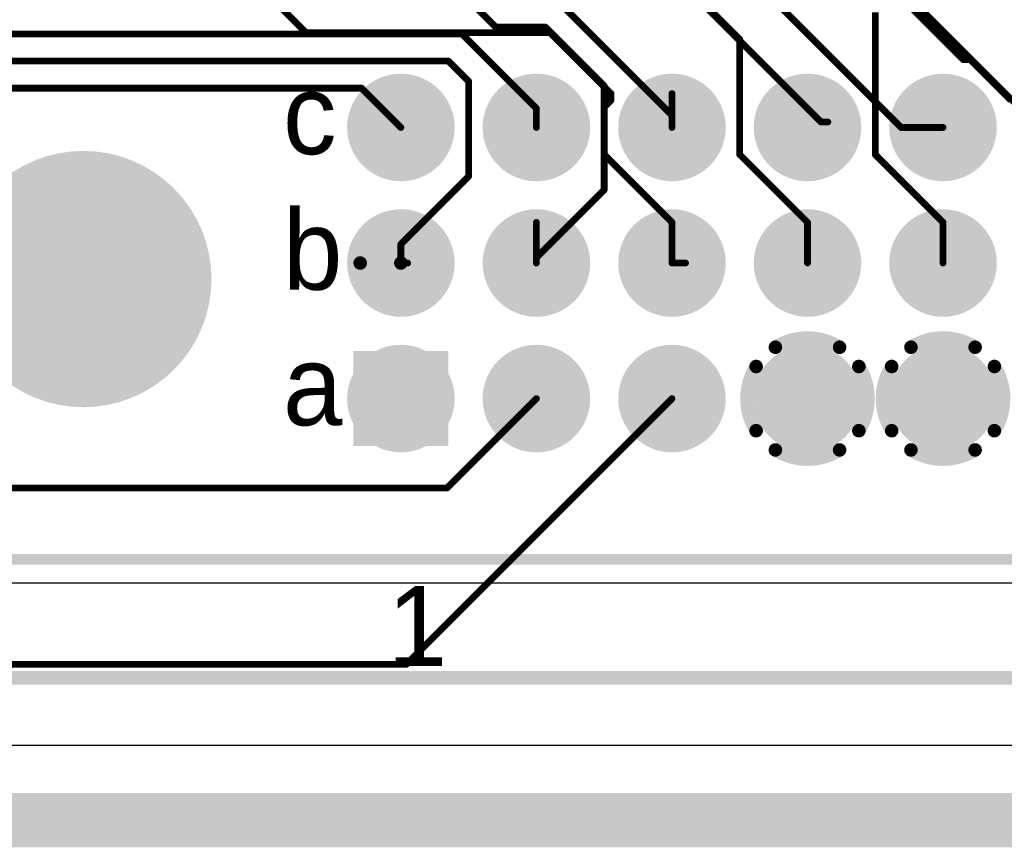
# Model space of a CAD drawing. Extents: x 0.11 to 7.09, y 0.94 to 2.63.
# Tile 8 of 15: x 3.48 to 4.21, y 0.94 to 1.55. Entities that reach past the tile are written whole.
import ezdxf

# ---------------------------------------------------------------- set-up
doc = ezdxf.new("R2010")
doc.units = 0
doc.layers.get('0').update_dxf_attribs({"linetype": 'CONTINUOUS'})
for name, color, linetype in [('BOTTOMLAYER', 5, 'CONTINUOUS'), ('BOTTOMSOLDER', 6, 'CONTINUOUS'), ('INTERNALPLANE1', 76, 'CONTINUOUS'), ('INTERNALPLANE2', 16, 'CONTINUOUS'), ('INTERNALPLANE3', 216, 'CONTINUOUS'), ('INTERNALPLANE4', 136, 'CONTINUOUS'), ('MULTILAYER', 9, 'CONTINUOUS'), ('PADHOLE', 156, 'CONTINUOUS'), ('TOPLAYER', 1, 'CONTINUOUS'), ('TOPOVERLAY', 2, 'CONTINUOUS'), ('TOPSOLDER', 216, 'CONTINUOUS')]:
    doc.layers.add(name, color=color, linetype=linetype)

# ---------------------------------------------------------------- blocks, each defined once
blk = doc.blocks.new('EURO2_54_2V48_16')
at = {"layer": 'BOTTOMLAYER'}
for points, const_width in [([(-0.7655, 0.1, 1), (-0.7345, 0.1, 1)], 0.031), ([(-0.6655, 0.1, 1), (-0.6345, 0.1, 1)], 0.031), ([(-0.5655, 0.1, 1), (-0.5345, 0.1, 1)], 0.031), ([(-0.4655, 0.1, 1), (-0.4345, 0.1, 1)], 0.031), ([(-0.3655, 0.1, 1), (-0.3345, 0.1, 1)], 0.031), ([(-1.02953, -0.01181, 1), (-0.93898, -0.01181, 1)], 0.09055), ([(-0.7655, 0, 1), (-0.7345, 0, 1)], 0.031), ([(-0.6655, 0, 1), (-0.6345, 0, 1)], 0.031), ([(-0.5655, 0, 1), (-0.5345, 0, 1)], 0.031), ([(-0.4655, 0, 1), (-0.4345, 0, 1)], 0.031), ([(-0.3655, 0, 1), (-0.3345, 0, 1)], 0.031), ([(-0.6655, -0.1, 1), (-0.6345, -0.1, 1)], 0.031), ([(-0.5655, -0.1, 1), (-0.5345, -0.1, 1)], 0.031), ([(-0.4655, -0.1, 1), (-0.4345, -0.1, 1)], 0.031), ([(-0.3655, -0.1, 1), (-0.3345, -0.1, 1)], 0.031)]:
    blk.add_lwpolyline(points, format="xyb", close=True, dxfattribs=dict(at, const_width=const_width))
blk.add_solid([(-0.781, -0.131), (-0.719, -0.131), (-0.781, -0.069), (-0.719, -0.069)], dxfattribs=at)
at = {"layer": 'BOTTOMSOLDER'}
for points, const_width in [([(-0.7675, 0.1, 1), (-0.7325, 0.1, 1)], 0.035), ([(-0.6675, 0.1, 1), (-0.6325, 0.1, 1)], 0.035), ([(-0.5675, 0.1, 1), (-0.5325, 0.1, 1)], 0.035), ([(-0.4675, 0.1, 1), (-0.4325, 0.1, 1)], 0.035), ([(-0.3675, 0.1, 1), (-0.3325, 0.1, 1)], 0.035), ([(-1.03153, -0.01181, 1), (-0.93698, -0.01181, 1)], 0.09455), ([(-0.7675, 0, 1), (-0.7325, 0, 1)], 0.035), ([(-0.6675, 0, 1), (-0.6325, 0, 1)], 0.035), ([(-0.5675, 0, 1), (-0.5325, 0, 1)], 0.035), ([(-0.4675, 0, 1), (-0.4325, 0, 1)], 0.035), ([(-0.3675, 0, 1), (-0.3325, 0, 1)], 0.035), ([(-0.6675, -0.1, 1), (-0.6325, -0.1, 1)], 0.035), ([(-0.5675, -0.1, 1), (-0.5325, -0.1, 1)], 0.035), ([(-0.4675, -0.1, 1), (-0.4325, -0.1, 1)], 0.035), ([(-0.3675, -0.1, 1), (-0.3325, -0.1, 1)], 0.035)]:
    blk.add_lwpolyline(points, format="xyb", close=True, dxfattribs=dict(at, const_width=const_width))
blk.add_solid([(-0.785, -0.135), (-0.715, -0.135), (-0.785, -0.065), (-0.715, -0.065)], dxfattribs=at)
at = {"layer": 'INTERNALPLANE1'}
for points, const_width in [([(-0.76984, 0.1, 1), (-0.73016, 0.1, 1)], 0.03968), ([(-0.66984, 0.1, 1), (-0.63016, 0.1, 1)], 0.03968), ([(-0.56984, 0.1, 1), (-0.53016, 0.1, 1)], 0.03968), ([(-0.46984, 0.1, 1), (-0.43016, 0.1, 1)], 0.03968), ([(-0.36984, 0.1, 1), (-0.33016, 0.1, 1)], 0.03968), ([(-1.02181, -0.01181, 1), (-0.94669, -0.01181, 1)], 0.07512), ([(-0.76984, 0, 1), (-0.73016, 0, 1)], 0.03968), ([(-0.66984, 0, 1), (-0.63016, 0, 1)], 0.03968), ([(-0.56984, 0, 1), (-0.53016, 0, 1)], 0.03968), ([(-0.46984, 0, 1), (-0.43016, 0, 1)], 0.03968), ([(-0.36984, 0, 1), (-0.33016, 0, 1)], 0.03968), ([(-0.76984, -0.1, 1), (-0.73016, -0.1, 1)], 0.03968), ([(-0.66984, -0.1, 1), (-0.63016, -0.1, 1)], 0.03968), ([(-0.56984, -0.1, 1), (-0.53016, -0.1, 1)], 0.03968), ([(-0.46984, -0.1, 1), (-0.43016, -0.1, 1)], 0.03968), ([(-0.36984, -0.1, 1), (-0.33016, -0.1, 1)], 0.03968)]:
    blk.add_lwpolyline(points, format="xyb", close=True, dxfattribs=dict(at, const_width=const_width))
at = {"layer": 'INTERNALPLANE2'}
for points, const_width in [([(-0.76984, 0.1, 1), (-0.73016, 0.1, 1)], 0.03968), ([(-0.66984, 0.1, 1), (-0.63016, 0.1, 1)], 0.03968), ([(-0.56984, 0.1, 1), (-0.53016, 0.1, 1)], 0.03968), ([(-0.46984, 0.1, 1), (-0.43016, 0.1, 1)], 0.03968), ([(-0.36984, 0.1, 1), (-0.33016, 0.1, 1)], 0.03968), ([(-1.02181, -0.01181, 1), (-0.94669, -0.01181, 1)], 0.07512), ([(-0.76984, 0, 1), (-0.73016, 0, 1)], 0.03968), ([(-0.66984, 0, 1), (-0.63016, 0, 1)], 0.03968), ([(-0.56984, 0, 1), (-0.53016, 0, 1)], 0.03968), ([(-0.46984, 0, 1), (-0.43016, 0, 1)], 0.03968), ([(-0.36984, 0, 1), (-0.33016, 0, 1)], 0.03968), ([(-0.37618, -0.06211, 1), (-0.37118, -0.06211, 1)], 0.005), ([(-0.32882, -0.06211, 1), (-0.32382, -0.06211, 1)], 0.005), ([(-0.76984, -0.1, 1), (-0.73016, -0.1, 1)], 0.03968), ([(-0.66984, -0.1, 1), (-0.63016, -0.1, 1)], 0.03968), ([(-0.56984, -0.1, 1), (-0.53016, -0.1, 1)], 0.03968), ([(-0.46984, -0.1, 1), (-0.43016, -0.1, 1)], 0.03968), ([(-0.39039, -0.07632, 1), (-0.38539, -0.07632, 1)], 0.005), ([(-0.31461, -0.07632, 1), (-0.30961, -0.07632, 1)], 0.005), ([(-0.39039, -0.12368, 1), (-0.38539, -0.12368, 1)], 0.005), ([(-0.31461, -0.12368, 1), (-0.30961, -0.12368, 1)], 0.005), ([(-0.37618, -0.13789, 1), (-0.37118, -0.13789, 1)], 0.005), ([(-0.32882, -0.13789, 1), (-0.32382, -0.13789, 1)], 0.005)]:
    blk.add_lwpolyline(points, format="xyb", close=True, dxfattribs=dict(at, const_width=const_width))
at = {"layer": 'INTERNALPLANE2', "const_width": 0.01}
for points in [[(-0.37368, -0.06211, -0.286745), (-0.32632, -0.06211)], [(-0.38789, -0.12368, -0.286745), (-0.38789, -0.07632)], [(-0.31211, -0.07632, -0.286745), (-0.31211, -0.12368)], [(-0.32632, -0.13789, -0.286745), (-0.37368, -0.13789)]]:
    blk.add_lwpolyline(points, format="xyb", dxfattribs=at)
at = {"layer": 'INTERNALPLANE3'}
for points, const_width in [([(-0.76984, 0.1, 1), (-0.73016, 0.1, 1)], 0.03968), ([(-0.66984, 0.1, 1), (-0.63016, 0.1, 1)], 0.03968), ([(-0.56984, 0.1, 1), (-0.53016, 0.1, 1)], 0.03968), ([(-0.46984, 0.1, 1), (-0.43016, 0.1, 1)], 0.03968), ([(-0.36984, 0.1, 1), (-0.33016, 0.1, 1)], 0.03968), ([(-1.02181, -0.01181, 1), (-0.94669, -0.01181, 1)], 0.07512), ([(-0.76984, 0, 1), (-0.73016, 0, 1)], 0.03968), ([(-0.66984, 0, 1), (-0.63016, 0, 1)], 0.03968), ([(-0.56984, 0, 1), (-0.53016, 0, 1)], 0.03968), ([(-0.46984, 0, 1), (-0.43016, 0, 1)], 0.03968), ([(-0.36984, 0, 1), (-0.33016, 0, 1)], 0.03968), ([(-0.47618, -0.06211, 1), (-0.47118, -0.06211, 1)], 0.005), ([(-0.42882, -0.06211, 1), (-0.42382, -0.06211, 1)], 0.005), ([(-0.76984, -0.1, 1), (-0.73016, -0.1, 1)], 0.03968), ([(-0.66984, -0.1, 1), (-0.63016, -0.1, 1)], 0.03968), ([(-0.56984, -0.1, 1), (-0.53016, -0.1, 1)], 0.03968), ([(-0.36984, -0.1, 1), (-0.33016, -0.1, 1)], 0.03968), ([(-0.4904, -0.07632, 1), (-0.4854, -0.07632, 1)], 0.005), ([(-0.41461, -0.07632, 1), (-0.4096, -0.07632, 1)], 0.005), ([(-0.4904, -0.12368, 1), (-0.4854, -0.12368, 1)], 0.005), ([(-0.41461, -0.12368, 1), (-0.4096, -0.12368, 1)], 0.005), ([(-0.47618, -0.13789, 1), (-0.47118, -0.13789, 1)], 0.005), ([(-0.42882, -0.13789, 1), (-0.42382, -0.13789, 1)], 0.005)]:
    blk.add_lwpolyline(points, format="xyb", close=True, dxfattribs=dict(at, const_width=const_width))
at = {"layer": 'INTERNALPLANE3', "const_width": 0.01}
for points in [[(-0.47368, -0.06211, -0.286745), (-0.42632, -0.06211)], [(-0.4879, -0.12368, -0.286745), (-0.4879, -0.07632)], [(-0.4121, -0.07632, -0.286745), (-0.4121, -0.12368)], [(-0.42632, -0.13789, -0.286745), (-0.47368, -0.13789)]]:
    blk.add_lwpolyline(points, format="xyb", dxfattribs=at)
at = {"layer": 'INTERNALPLANE4'}
for points, const_width in [([(-0.76984, 0.1, 1), (-0.73016, 0.1, 1)], 0.03968), ([(-0.66984, 0.1, 1), (-0.63016, 0.1, 1)], 0.03968), ([(-0.56984, 0.1, 1), (-0.53016, 0.1, 1)], 0.03968), ([(-0.46984, 0.1, 1), (-0.43016, 0.1, 1)], 0.03968), ([(-0.36984, 0.1, 1), (-0.33016, 0.1, 1)], 0.03968), ([(-1.02181, -0.01181, 1), (-0.94669, -0.01181, 1)], 0.07512), ([(-0.76984, 0, 1), (-0.73016, 0, 1)], 0.03968), ([(-0.66984, 0, 1), (-0.63016, 0, 1)], 0.03968), ([(-0.56984, 0, 1), (-0.53016, 0, 1)], 0.03968), ([(-0.46984, 0, 1), (-0.43016, 0, 1)], 0.03968), ([(-0.36984, 0, 1), (-0.33016, 0, 1)], 0.03968), ([(-0.76984, -0.1, 1), (-0.73016, -0.1, 1)], 0.03968), ([(-0.66984, -0.1, 1), (-0.63016, -0.1, 1)], 0.03968), ([(-0.56984, -0.1, 1), (-0.53016, -0.1, 1)], 0.03968), ([(-0.46984, -0.1, 1), (-0.43016, -0.1, 1)], 0.03968), ([(-0.36984, -0.1, 1), (-0.33016, -0.1, 1)], 0.03968)]:
    blk.add_lwpolyline(points, format="xyb", close=True, dxfattribs=dict(at, const_width=const_width))
at = {"layer": 'MULTILAYER'}
for points, const_width in [([(-0.7655, 0.1, 1), (-0.7345, 0.1, 1)], 0.031), ([(-0.6655, 0.1, 1), (-0.6345, 0.1, 1)], 0.031), ([(-0.5655, 0.1, 1), (-0.5345, 0.1, 1)], 0.031), ([(-0.4655, 0.1, 1), (-0.4345, 0.1, 1)], 0.031), ([(-0.3655, 0.1, 1), (-0.3345, 0.1, 1)], 0.031), ([(-1.02953, -0.01181, 1), (-0.93898, -0.01181, 1)], 0.09055), ([(-0.7655, 0, 1), (-0.7345, 0, 1)], 0.031), ([(-0.6655, 0, 1), (-0.6345, 0, 1)], 0.031), ([(-0.5655, 0, 1), (-0.5345, 0, 1)], 0.031), ([(-0.4655, 0, 1), (-0.4345, 0, 1)], 0.031), ([(-0.3655, 0, 1), (-0.3345, 0, 1)], 0.031), ([(-0.6655, -0.1, 1), (-0.6345, -0.1, 1)], 0.031), ([(-0.5655, -0.1, 1), (-0.5345, -0.1, 1)], 0.031), ([(-0.4655, -0.1, 1), (-0.4345, -0.1, 1)], 0.031), ([(-0.3655, -0.1, 1), (-0.3345, -0.1, 1)], 0.031)]:
    blk.add_lwpolyline(points, format="xyb", close=True, dxfattribs=dict(at, const_width=const_width))
blk.add_solid([(-0.781, -0.131), (-0.719, -0.131), (-0.781, -0.069), (-0.719, -0.069)], dxfattribs=at)
at = {"layer": 'PADHOLE'}
for points, const_width in [([(-0.75984, 0.1, 1), (-0.74016, 0.1, 1)], 0.01969), ([(-0.65984, 0.1, 1), (-0.64016, 0.1, 1)], 0.01969), ([(-0.55984, 0.1, 1), (-0.54016, 0.1, 1)], 0.01969), ([(-0.45984, 0.1, 1), (-0.44016, 0.1, 1)], 0.01969), ([(-0.35984, 0.1, 1), (-0.34016, 0.1, 1)], 0.01969), ([(-1.01181, -0.01181, 1), (-0.95669, -0.01181, 1)], 0.05512), ([(-0.75984, 0, 1), (-0.74016, 0, 1)], 0.01969), ([(-0.65984, 0, 1), (-0.64016, 0, 1)], 0.01969), ([(-0.55984, 0, 1), (-0.54016, 0, 1)], 0.01969), ([(-0.45984, 0, 1), (-0.44016, 0, 1)], 0.01969), ([(-0.35984, 0, 1), (-0.34016, 0, 1)], 0.01969), ([(-0.75984, -0.1, 1), (-0.74016, -0.1, 1)], 0.01969), ([(-0.65984, -0.1, 1), (-0.64016, -0.1, 1)], 0.01969), ([(-0.55984, -0.1, 1), (-0.54016, -0.1, 1)], 0.01969), ([(-0.45984, -0.1, 1), (-0.44016, -0.1, 1)], 0.01969), ([(-0.35984, -0.1, 1), (-0.34016, -0.1, 1)], 0.01969)]:
    blk.add_lwpolyline(points, format="xyb", close=True, dxfattribs=dict(at, const_width=const_width))
at = {"layer": 'TOPLAYER'}
for points, const_width in [([(-0.7655, 0.1, 1), (-0.7345, 0.1, 1)], 0.031), ([(-0.6655, 0.1, 1), (-0.6345, 0.1, 1)], 0.031), ([(-0.5655, 0.1, 1), (-0.5345, 0.1, 1)], 0.031), ([(-0.4655, 0.1, 1), (-0.4345, 0.1, 1)], 0.031), ([(-0.3655, 0.1, 1), (-0.3345, 0.1, 1)], 0.031), ([(-1.02953, -0.01181, 1), (-0.93898, -0.01181, 1)], 0.09055), ([(-0.7655, 0, 1), (-0.7345, 0, 1)], 0.031), ([(-0.6655, 0, 1), (-0.6345, 0, 1)], 0.031), ([(-0.5655, 0, 1), (-0.5345, 0, 1)], 0.031), ([(-0.4655, 0, 1), (-0.4345, 0, 1)], 0.031), ([(-0.3655, 0, 1), (-0.3345, 0, 1)], 0.031), ([(-0.6655, -0.1, 1), (-0.6345, -0.1, 1)], 0.031), ([(-0.5655, -0.1, 1), (-0.5345, -0.1, 1)], 0.031), ([(-0.4655, -0.1, 1), (-0.4345, -0.1, 1)], 0.031), ([(-0.3655, -0.1, 1), (-0.3345, -0.1, 1)], 0.031)]:
    blk.add_lwpolyline(points, format="xyb", close=True, dxfattribs=dict(at, const_width=const_width))
blk.add_solid([(-0.781, -0.131), (-0.719, -0.131), (-0.781, -0.069), (-0.719, -0.069)], dxfattribs=at)
at = {"layer": 'TOPOVERLAY', "const_width": 0.00787}
blk.add_lwpolyline([(-1.08268, -0.2185), (1.08268, -0.2185)], dxfattribs=at)
at = {"layer": 'TOPSOLDER'}
for points, const_width in [([(-0.7675, 0.1, 1), (-0.7325, 0.1, 1)], 0.035), ([(-0.6675, 0.1, 1), (-0.6325, 0.1, 1)], 0.035), ([(-0.5675, 0.1, 1), (-0.5325, 0.1, 1)], 0.035), ([(-0.4675, 0.1, 1), (-0.4325, 0.1, 1)], 0.035), ([(-0.3675, 0.1, 1), (-0.3325, 0.1, 1)], 0.035), ([(-1.03153, -0.01181, 1), (-0.93698, -0.01181, 1)], 0.09455), ([(-0.7675, 0, 1), (-0.7325, 0, 1)], 0.035), ([(-0.6675, 0, 1), (-0.6325, 0, 1)], 0.035), ([(-0.5675, 0, 1), (-0.5325, 0, 1)], 0.035), ([(-0.4675, 0, 1), (-0.4325, 0, 1)], 0.035), ([(-0.3675, 0, 1), (-0.3325, 0, 1)], 0.035), ([(-0.6675, -0.1, 1), (-0.6325, -0.1, 1)], 0.035), ([(-0.5675, -0.1, 1), (-0.5325, -0.1, 1)], 0.035), ([(-0.4675, -0.1, 1), (-0.4325, -0.1, 1)], 0.035), ([(-0.3675, -0.1, 1), (-0.3325, -0.1, 1)], 0.035)]:
    blk.add_lwpolyline(points, format="xyb", close=True, dxfattribs=dict(at, const_width=const_width))
blk.add_solid([(-0.785, -0.135), (-0.715, -0.135), (-0.785, -0.065), (-0.715, -0.065)], dxfattribs=at)
at = {"layer": 'TOPOVERLAY'}
for s, p in [('c', (-0.83701, 0.08031)), ('b', (-0.83701, -0.01969)), ('a', (-0.83701, -0.11968)), ('1', (-0.75984, -0.29724))]:
    blk.add_text(s, height=0.05906, rotation=360, dxfattribs=at).set_placement(p)

msp = doc.modelspace()

# ---------------------------------------------------------------- linework, layer by layer
at = {"layer": 'BOTTOMLAYER'}
for points, const_width in [([(3.63, 1.606), (3.695, 1.541)], 0.005), ([(4.1, 1.601), (4.18, 1.521)], 0.005), ([(3.99, 1.561), (4.015, 1.536)], 0.005), ([(4.115, 1.451), (4.115, 1.556)], 0.005), ([(3.695, 1.541), (3.875, 1.541)], 0.005), ([(3.875, 1.541), (3.92, 1.496)], 0.005), ([(4.015, 1.451), (4.015, 1.536)], 0.005), ([(4.18, 1.521), (4.185, 1.521)], 0.005), ([(4.185, 1.521), (4.215, 1.491)], 0.005), ([(3.92, 1.491), (3.92, 1.496)], 0.005), ([(3.965, 1.471), (3.965, 1.496)], 0.005), ([(3.915, 1.486), (3.92, 1.491)], 0.005), ([(3.915, 1.451), (3.915, 1.486)], 0.005), ([(3.915, 1.451), (3.965, 1.401)], 0.005), ([(4.015, 1.451), (4.065, 1.401)], 0.005), ([(4.115, 1.451), (4.165, 1.401)], 0.005), ([(3.865, 1.371), (3.865, 1.401)], 0.005), ([(3.965, 1.371), (3.965, 1.401)], 0.005), ([(4.065, 1.371), (4.065, 1.401)], 0.005), ([(4.165, 1.371), (4.165, 1.401)], 0.005), ([(3.735, 1.371), (3.765, 1.371)], 0.01), ([(3.765, 1.371), (3.765, 1.376)], 0.005), ([(3.765, 1.371), (3.77, 1.371)], 0.005), ([(3.965, 1.371), (3.975, 1.371)], 0.005), ([(3.769, 1.075), (3.965, 1.271)], 0.005), ([(3.799, 1.205), (3.865, 1.271)], 0.005), ([(3.445, 1.205), (3.799, 1.205)], 0.005), ([(1.055, 1.075), (3.769, 1.075)], 0.005)]:
    msp.add_lwpolyline(points, dxfattribs=dict(at, const_width=const_width))
for points, const_width in [([(3.69375, 1.541, 1), (3.69625, 1.541, 1)], 0.0025), ([(3.69375, 1.541, 1), (3.69625, 1.541, 1)], 0.0025), ([(3.87375, 1.541, 1), (3.87625, 1.541, 1)], 0.0025), ([(3.87375, 1.541, 1), (3.87625, 1.541, 1)], 0.0025), ([(4.01375, 1.536, 1), (4.01625, 1.536, 1)], 0.0025), ([(4.01375, 1.536, 1), (4.01625, 1.536, 1)], 0.0025), ([(4.17875, 1.521, 1), (4.18125, 1.521, 1)], 0.0025), ([(4.17875, 1.521, 1), (4.18125, 1.521, 1)], 0.0025), ([(4.18375, 1.521, 1), (4.18625, 1.521, 1)], 0.0025), ([(4.18375, 1.521, 1), (4.18625, 1.521, 1)], 0.0025), ([(3.91875, 1.496, 1), (3.92125, 1.496, 1)], 0.0025), ([(3.91875, 1.496, 1), (3.92125, 1.496, 1)], 0.0025), ([(3.96375, 1.496, 1), (3.96625, 1.496, 1)], 0.0025), ([(3.91875, 1.491, 1), (3.92125, 1.491, 1)], 0.0025), ([(3.91875, 1.491, 1), (3.92125, 1.491, 1)], 0.0025), ([(3.91375, 1.486, 1), (3.91625, 1.486, 1)], 0.0025), ([(3.91375, 1.486, 1), (3.91625, 1.486, 1)], 0.0025), ([(3.96375, 1.471, 1), (3.96625, 1.471, 1)], 0.0025), ([(3.91375, 1.451, 1), (3.91625, 1.451, 1)], 0.0025), ([(3.91375, 1.451, 1), (3.91625, 1.451, 1)], 0.0025), ([(4.01375, 1.451, 1), (4.01625, 1.451, 1)], 0.0025), ([(4.01375, 1.451, 1), (4.01625, 1.451, 1)], 0.0025), ([(4.11375, 1.451, 1), (4.11625, 1.451, 1)], 0.0025), ([(4.11375, 1.451, 1), (4.11625, 1.451, 1)], 0.0025), ([(3.86375, 1.401, 1), (3.86625, 1.401, 1)], 0.0025), ([(3.96375, 1.401, 1), (3.96625, 1.401, 1)], 0.0025), ([(3.96375, 1.401, 1), (3.96625, 1.401, 1)], 0.0025), ([(4.06375, 1.401, 1), (4.06625, 1.401, 1)], 0.0025), ([(4.06375, 1.401, 1), (4.06625, 1.401, 1)], 0.0025), ([(4.16375, 1.401, 1), (4.16625, 1.401, 1)], 0.0025), ([(4.16375, 1.401, 1), (4.16625, 1.401, 1)], 0.0025), ([(3.7325, 1.371, 1), (3.7375, 1.371, 1)], 0.005), ([(3.7625, 1.371, 1), (3.7675, 1.371, 1)], 0.005), ([(3.76375, 1.376, 1), (3.76625, 1.376, 1)], 0.0025), ([(3.76375, 1.371, 1), (3.76625, 1.371, 1)], 0.0025), ([(3.76375, 1.371, 1), (3.76625, 1.371, 1)], 0.0025), ([(3.76875, 1.371, 1), (3.77125, 1.371, 1)], 0.0025), ([(3.86375, 1.371, 1), (3.86625, 1.371, 1)], 0.0025), ([(3.96375, 1.371, 1), (3.96625, 1.371, 1)], 0.0025), ([(3.96375, 1.371, 1), (3.96625, 1.371, 1)], 0.0025), ([(3.97375, 1.371, 1), (3.97625, 1.371, 1)], 0.0025), ([(4.06375, 1.371, 1), (4.06625, 1.371, 1)], 0.0025), ([(4.16375, 1.371, 1), (4.16625, 1.371, 1)], 0.0025), ([(3.86375, 1.271, 1), (3.86625, 1.271, 1)], 0.0025), ([(3.96375, 1.271, 1), (3.96625, 1.271, 1)], 0.0025), ([(3.79775, 1.205, 1), (3.80025, 1.205, 1)], 0.0025), ([(3.79775, 1.205, 1), (3.80025, 1.205, 1)], 0.0025), ([(3.76775, 1.075, 1), (3.77025, 1.075, 1)], 0.0025), ([(3.76775, 1.075, 1), (3.77025, 1.075, 1)], 0.0025)]:
    msp.add_lwpolyline(points, format="xyb", close=True, dxfattribs=dict(at, const_width=const_width))
at = {"layer": 'INTERNALPLANE1', "const_width": 0.04}
msp.add_lwpolyline([(0.13, 0.96), (7.07, 0.96)], dxfattribs=at)
at = {"layer": 'INTERNALPLANE2', "const_width": 0.04}
msp.add_lwpolyline([(0.13, 0.96), (7.07, 0.96)], dxfattribs=at)
at = {"layer": 'INTERNALPLANE3', "const_width": 0.04}
msp.add_lwpolyline([(0.13, 0.96), (7.07, 0.96)], dxfattribs=at)
at = {"layer": 'INTERNALPLANE4', "const_width": 0.04}
msp.add_lwpolyline([(0.13, 0.96), (7.07, 0.96)], dxfattribs=at)
at = {"layer": 'TOPLAYER'}
for p, q in [((3.315, 1.135), (6.25146, 1.13516)), ((6.255, 1.015), (3.15326, 1.015))]:
    msp.add_line(p, q, dxfattribs=at)
at = {"layer": 'TOPLAYER', "const_width": 0.005}
for points in [[(4.025, 1.58), (4.134, 1.471)], [(4.127, 1.58), (4.236, 1.471)], [(3.82, 1.56), (3.835, 1.545)], [(3.88, 1.565), (3.965, 1.48)], [(3.99, 1.56), (4.075, 1.475)], [(3.835, 1.545), (3.87172, 1.545)], [(3.87172, 1.545), (3.915, 1.50172)], [(2.91, 1.54), (3.81, 1.54)], [(3.81, 1.54), (3.865, 1.485)], [(2.9, 1.52), (3.8, 1.52)], [(3.8, 1.52), (3.815, 1.505)], [(3.815, 1.435), (3.815, 1.505)], [(3.915, 1.425), (3.915, 1.50172)], [(2.89, 1.5), (3.736, 1.5)], [(3.736, 1.5), (3.765, 1.471)], [(3.865, 1.471), (3.865, 1.485)], [(3.965, 1.471), (3.965, 1.48)], [(4.075, 1.475), (4.08, 1.475)], [(4.134, 1.471), (4.165, 1.471)], [(3.765, 1.385), (3.815, 1.435)], [(3.865, 1.375), (3.915, 1.425)], [(3.765, 1.371), (3.765, 1.385)], [(3.865, 1.371), (3.865, 1.375)]]:
    msp.add_lwpolyline(points, dxfattribs=at)
at = {"layer": 'TOPLAYER', "const_width": 0.0025}
for points in [[(3.83375, 1.545, 1), (3.83625, 1.545, 1)], [(3.83375, 1.545, 1), (3.83625, 1.545, 1)], [(3.87047, 1.545, 1), (3.87297, 1.545, 1)], [(3.87047, 1.545, 1), (3.87297, 1.545, 1)], [(3.80875, 1.54, 1), (3.81125, 1.54, 1)], [(3.80875, 1.54, 1), (3.81125, 1.54, 1)], [(3.79875, 1.52, 1), (3.80125, 1.52, 1)], [(3.79875, 1.52, 1), (3.80125, 1.52, 1)], [(3.81375, 1.505, 1), (3.81625, 1.505, 1)], [(3.81375, 1.505, 1), (3.81625, 1.505, 1)], [(3.91375, 1.50172, 1), (3.91625, 1.50172, 1)], [(3.91375, 1.50172, 1), (3.91625, 1.50172, 1)], [(3.73475, 1.5, 1), (3.73725, 1.5, 1)], [(3.73475, 1.5, 1), (3.73725, 1.5, 1)], [(3.86375, 1.485, 1), (3.86625, 1.485, 1)], [(3.86375, 1.485, 1), (3.86625, 1.485, 1)], [(3.96375, 1.48, 1), (3.96625, 1.48, 1)], [(3.96375, 1.48, 1), (3.96625, 1.48, 1)], [(4.07375, 1.475, 1), (4.07625, 1.475, 1)], [(4.07375, 1.475, 1), (4.07625, 1.475, 1)], [(4.07875, 1.475, 1), (4.08125, 1.475, 1)], [(3.76375, 1.471, 1), (3.76625, 1.471, 1)], [(3.86375, 1.471, 1), (3.86625, 1.471, 1)], [(3.96375, 1.471, 1), (3.96625, 1.471, 1)], [(4.13275, 1.471, 1), (4.13525, 1.471, 1)], [(4.13275, 1.471, 1), (4.13525, 1.471, 1)], [(4.16375, 1.471, 1), (4.16625, 1.471, 1)], [(3.81375, 1.435, 1), (3.81625, 1.435, 1)], [(3.81375, 1.435, 1), (3.81625, 1.435, 1)], [(3.91375, 1.425, 1), (3.91625, 1.425, 1)], [(3.91375, 1.425, 1), (3.91625, 1.425, 1)], [(3.76375, 1.385, 1), (3.76625, 1.385, 1)], [(3.76375, 1.385, 1), (3.76625, 1.385, 1)], [(3.76375, 1.371, 1), (3.76625, 1.371, 1)], [(3.86375, 1.375, 1), (3.86625, 1.375, 1)], [(3.86375, 1.375, 1), (3.86625, 1.375, 1)], [(3.86375, 1.371, 1), (3.86625, 1.371, 1)]]:
    msp.add_lwpolyline(points, format="xyb", close=True, dxfattribs=at)
at = {"layer": 'TOPOVERLAY', "const_width": 0.01}
msp.add_lwpolyline([(3.14, 1.065), (4.75306, 1.065)], dxfattribs=at)

# ---------------------------------------------------------------- block references
msp.add_blockref('EURO2_54_2V48_16', (4.515, 1.371))

doc.saveas('drawing.dxf')
